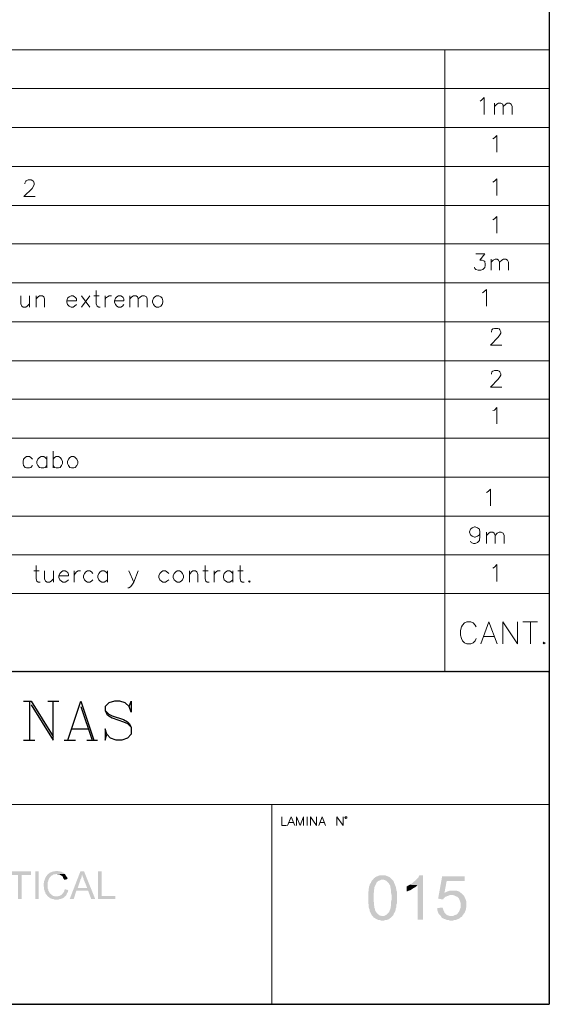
# Model space of a CAD drawing. Header units: millimetres. Extents: x 8 to 202, y 3 to 294.
# Tile 12 of 14: x 152 to 202, y 3 to 96. Entities that reach past the tile are written whole.
import ezdxf

# ---------------------------------------------------------------- set-up
doc = ezdxf.new("R2010")
doc.units = ezdxf.units.MM
doc.layers.add('DGE_CONTORNOS', color=7, linetype='Continuous', lineweight=0)
doc.layers.add('DGE_RELLENO', color=7, linetype='Continuous', lineweight=0)

msp = doc.modelspace()

# ---------------------------------------------------------------- hatches: boundary and pattern name
at = {"layer": 'DGE_RELLENO', "true_color": 0x000000}
for points in [[(23.4527, 34.8263), (23.7067, 34.5723), (201.9723, 34.8263)], [(23.7067, 34.5723), (201.9723, 34.8263), (201.8453, 34.5723)], [(201.9723, 34.8263), (201.8453, 34.5723), (201.9723, 34.6993)], [(201.9723, 34.6993), (201.8453, 34.5723), (201.9723, 3.2456)], [(201.8453, 34.5723), (201.9723, 3.2456), (201.8453, 3.3726)], [(155.448, 15.8609), (155.3633, 15.8609), (155.321, 15.8186), (155.1517, 15.8186), (155.1093, 15.7763), (155.0247, 15.7763), (154.94, 15.7339), (154.8977, 15.7339), (154.813, 15.6916), (154.7707, 15.6493), (154.7283, 15.607), (154.6437, 15.5646), (154.6013, 15.5223), (154.559, 15.4799), (154.5167, 15.3953), (154.4743, 15.3529), (154.432, 15.3106), (154.3897, 15.2259), (154.3473, 15.1413), (154.3473, 15.0989), (154.305, 15.0143), (154.305, 14.972), (154.2627, 14.8873), (154.2627, 14.7603), (154.2203, 14.6756), (154.2203, 14.3793), (154.2627, 14.2946), (154.2627, 14.0829), (154.305, 13.9983), (154.305, 13.956), (154.3473, 13.8713), (154.3897, 13.8289), (154.3897, 13.7443), (154.432, 13.6596), (154.4743, 13.6173), (154.5167, 13.5749), (154.559, 13.4903), (154.6013, 13.448), (154.6437, 13.4056), (155.448, 13.448), (155.2363, 13.448), (155.194, 13.4903), (155.1093, 13.4903), (155.067, 13.5326), (154.9823, 13.5749), (154.94, 13.6173), (154.8977, 13.6596), (154.8553, 13.7019), (154.7707, 13.7443), (154.7707, 13.7866), (154.7283, 13.8713), (154.686, 13.956), (154.6437, 13.9983), (154.6437, 14.1253), (154.6013, 14.2099), (154.6013, 14.8026), (154.6437, 14.8873), (154.6437, 14.9296), (154.686, 15.0143), (154.686, 15.0566), (154.7283, 15.1413), (154.7707, 15.1836), (154.813, 15.2683), (154.8553, 15.3106), (154.8977, 15.3529), (154.94, 15.3953), (154.9823, 15.4376), (155.0247, 15.4376), (155.1093, 15.4799), (155.1517, 15.5223), (155.321, 15.5223), (155.3633, 15.5646), (156.21, 15.5646), (156.1677, 15.607), (156.1253, 15.6493), (156.083, 15.6916), (156.0407, 15.6916), (155.956, 15.7339), (155.9137, 15.7763), (155.829, 15.7763), (155.7443, 15.8186), (155.6173, 15.8186), (155.5327, 15.8609)], [(153.035, 15.8186), (150.9607, 15.8186), (150.9607, 15.4799), (151.8073, 15.4799), (151.8073, 13.1939), (152.146, 13.1939), (152.146, 15.4799), (153.035, 15.4799)], [(153.416, 15.8186), (153.7547, 15.8186), (153.7547, 13.1939), (153.416, 13.1939), (153.416, 15.8186)], [(156.21, 15.5646), (155.448, 15.5646), (155.4903, 15.5646), (155.575, 15.5223), (155.702, 15.5223), (155.7867, 15.4799), (155.829, 15.4376), (155.8713, 15.4376), (155.9137, 15.3953), (155.9983, 15.3529), (156.0407, 15.2683), (156.0407, 15.2259), (156.083, 15.1413), (156.1253, 15.0989), (156.1677, 15.0143), (156.5063, 15.0989), (156.464, 15.1413), (156.464, 15.1836), (156.4217, 15.2683), (156.3793, 15.3106), (156.337, 15.3953), (156.2947, 15.4376), (156.2523, 15.5223)], [(158.0303, 15.8186), (157.6917, 15.8186), (156.6757, 13.1939), (157.0567, 13.1939), (157.3107, 13.9983), (158.4113, 13.9983), (157.4377, 14.2523), (157.6917, 15.0143), (157.6917, 15.0566), (157.734, 15.0989), (157.7763, 15.1836), (157.7763, 15.2259), (157.8187, 15.3106), (157.8187, 15.4376), (157.861, 15.5223)], [(158.0303, 15.8186), (157.861, 15.5223), (157.861, 15.4376), (157.9033, 15.3529), (157.9033, 15.3106), (157.9457, 15.2259), (157.988, 15.1413), (157.988, 15.0566), (158.0303, 14.972), (158.3267, 14.2523), (157.4377, 14.2523), (158.4113, 13.9983), (158.7077, 13.1939), (159.0887, 13.1939)], [(159.6813, 15.8186), (159.3427, 15.8186), (159.3427, 13.1939), (160.9937, 13.1939), (160.9937, 13.4903), (159.6813, 13.4903)], [(185.293, 15.0143), (185.2083, 14.9296), (185.166, 14.8449), (185.1237, 14.7179), (185.039, 14.6333), (184.9967, 14.5063), (184.9967, 14.464), (184.9543, 14.3793), (184.9543, 14.2946), (184.912, 14.1676), (184.912, 13.956), (184.8697, 13.8289), (184.8697, 12.813), (184.912, 12.6859), (184.912, 12.432), (184.9543, 12.3049), (184.9967, 12.2203), (184.9967, 12.0933), (185.039, 12.0086), (185.0813, 11.9239), (185.1237, 11.8393), (185.166, 11.7546), (185.2083, 11.6699), (185.2507, 11.6276), (185.3353, 11.5429), (186.2243, 11.5853), (186.182, 11.5853), (186.055, 11.6276), (185.9703, 11.6276), (185.8857, 11.7123), (185.801, 11.7546), (185.7163, 11.8393), (185.6317, 11.9239), (185.6317, 11.9663), (185.5893, 12.0086), (185.547, 12.0933), (185.5047, 12.1779), (185.5047, 12.2626), (185.4623, 12.3473), (185.4623, 12.4743), (185.42, 12.6013), (185.42, 12.8553), (185.3777, 12.9823), (185.3777, 13.7019), (185.42, 13.8713), (185.42, 14.0829), (185.4623, 14.2099), (185.4623, 14.3369), (185.5047, 14.4216), (185.547, 14.5063), (185.5893, 14.5909), (185.6317, 14.6756), (185.6317, 14.7179), (185.7163, 14.8026), (185.801, 14.8873), (185.8857, 14.9296), (186.0127, 14.972), (186.0973, 15.0143), (186.2243, 15.0143)], [(186.2243, 15.4376), (185.9703, 15.4376), (185.8433, 15.3953), (185.7587, 15.3529), (185.6317, 15.3106), (185.547, 15.2683), (185.4623, 15.1836), (185.42, 15.1836), (185.3777, 15.0989), (185.293, 15.0143), (186.3513, 15.0143), (186.4783, 14.972), (186.563, 14.9296), (186.6477, 14.8449), (186.7323, 14.7603), (186.817, 14.6756), (186.8593, 14.5909), (186.9017, 14.5486), (186.944, 14.464), (186.944, 14.3793), (186.9863, 14.2523), (186.9863, 14.1676), (187.0287, 14.0406), (187.0287, 13.7866), (187.071, 13.6173), (187.071, 13.1093), (187.0287, 12.94), (187.0287, 12.5589), (186.9863, 12.432), (186.9863, 12.3473), (186.944, 12.2203), (186.9017, 12.1356), (186.9017, 12.0509), (186.8593, 12.0086), (186.817, 11.9239), (186.7747, 11.8816), (186.69, 11.797), (186.6053, 11.7123), (186.5207, 11.6699), (186.436, 11.6276), (186.309, 11.5853), (186.2243, 11.5853), (185.3353, 11.5429), (185.3777, 11.4583), (185.4623, 11.4159), (185.5893, 11.3313), (185.674, 11.289), (185.7587, 11.2466), (185.8857, 11.2043), (185.9703, 11.2043), (186.0973, 11.1619), (186.2243, 11.1619), (186.3513, 11.1619), (186.4783, 11.2043), (186.6053, 11.2043), (186.69, 11.2466), (186.817, 11.289), (186.9017, 11.3736), (186.9863, 11.4159), (187.0287, 11.4583), (187.071, 11.5006), (187.1557, 11.5853), (187.2403, 11.6699), (187.2827, 11.797), (187.325, 11.8816), (187.4097, 12.0086), (187.452, 12.1356), (187.452, 12.2626), (187.4943, 12.3473), (187.5367, 12.432), (187.5367, 12.6859), (187.579, 12.7706), (187.579, 13.9136), (187.5367, 13.9983), (187.5367, 14.1253), (187.4943, 14.2099), (187.4943, 14.2946), (187.452, 14.4216), (187.4097, 14.5063), (187.3673, 14.6333), (187.325, 14.7179), (187.2827, 14.8449), (187.2403, 14.9296), (187.1557, 15.0143), (187.071, 15.0989), (186.9863, 15.1836), (186.9017, 15.2683), (186.817, 15.3106), (186.7747, 15.3106), (186.69, 15.3529), (186.563, 15.3953), (186.4783, 15.4376), (186.3513, 15.4376)], [(190.0343, 15.4376), (189.6957, 15.4376), (189.6533, 15.3529), (189.611, 15.2259), (189.5263, 15.1413), (189.4417, 15.0566), (189.357, 14.972), (189.2723, 14.8873), (189.1877, 14.8449), (189.103, 14.7603), (189.0183, 14.6756), (188.9337, 14.6333), (188.8067, 14.5486), (189.5263, 14.5063), (189.5263, 11.2466), (190.0343, 11.2466)], [(193.9713, 15.3529), (191.8547, 15.3529), (191.4737, 13.2363), (191.9393, 13.1516), (191.9817, 13.2363), (192.0663, 13.3209), (192.151, 13.4056), (192.278, 13.448), (192.3627, 13.4903), (192.4897, 13.5326), (192.5743, 13.5749), (192.7013, 13.5749), (193.7597, 13.6596), (193.675, 13.7443), (192.0663, 13.7443), (192.278, 14.8873), (193.9713, 14.8873)], [(156.21, 14.1253), (156.21, 14.0829), (156.1677, 14.0406), (156.1677, 13.956), (156.1253, 13.8713), (156.083, 13.8289), (156.0407, 13.7443), (155.9983, 13.7019), (155.956, 13.6596), (155.9137, 13.6173), (155.9137, 13.5749), (155.829, 13.5749), (155.7867, 13.5326), (155.702, 13.4903), (155.6597, 13.4903), (155.575, 13.448), (155.448, 13.448), (154.6437, 13.4056), (154.7283, 13.3633), (154.7707, 13.3209), (154.813, 13.2786), (154.8977, 13.2786), (154.94, 13.2363), (155.0247, 13.1939), (155.1517, 13.1939), (155.2363, 13.1516), (155.6173, 13.1516), (155.702, 13.1939), (155.829, 13.1939), (155.9137, 13.2363), (155.956, 13.2786), (156.0407, 13.2786), (156.083, 13.3209), (156.1677, 13.3633), (156.1677, 13.4056), (156.2523, 13.448), (156.2947, 13.4903), (156.337, 13.5326), (156.3793, 13.6173), (156.3793, 13.6596), (156.4217, 13.7443), (156.464, 13.7866), (156.5063, 13.8713), (156.5063, 13.956), (156.5487, 14.0406)], [(188.8067, 14.5486), (188.722, 14.5063), (188.6373, 14.464), (188.5103, 14.3793), (188.5103, 13.9136), (188.6373, 13.956), (188.722, 13.9983), (188.849, 14.0406), (188.9337, 14.0829), (189.0607, 14.1676), (189.1877, 14.2523), (189.2723, 14.2946), (189.3993, 14.3793), (189.4417, 14.464), (189.5263, 14.5063)], [(192.8283, 13.9983), (192.5743, 13.9983), (192.4897, 13.956), (192.3627, 13.9136), (192.278, 13.8713), (192.151, 13.8289), (192.0663, 13.7443), (193.675, 13.7443), (193.5903, 13.7866), (193.5057, 13.8713), (193.421, 13.9136), (193.294, 13.956), (193.2093, 13.9983), (192.9553, 13.9983)], [(193.7597, 13.6596), (192.7013, 13.5749), (192.8707, 13.5749), (192.9977, 13.5326), (193.0823, 13.4903), (193.167, 13.448), (193.294, 13.4056), (193.3787, 13.3209), (193.421, 13.2786), (193.4633, 13.1939), (193.5057, 13.0669), (193.548, 12.9823), (193.5903, 12.8553), (193.5903, 12.3473), (193.548, 12.2626), (193.5057, 12.1356), (193.4633, 12.0509), (193.421, 11.9663), (193.3363, 11.8816), (193.3363, 11.8393), (193.2517, 11.7546), (193.167, 11.7123), (193.04, 11.6699), (192.9553, 11.6276), (192.8283, 11.5853), (192.7013, 11.5853), (193.7597, 11.5853), (193.802, 11.6699), (193.8443, 11.7123), (193.8867, 11.797), (193.9713, 11.8816), (194.0137, 12.0086), (194.056, 12.0933), (194.0983, 12.2203), (194.0983, 12.3049), (194.1407, 12.432), (194.1407, 12.94), (194.0983, 13.0669), (194.056, 13.1939), (194.0137, 13.2786), (193.9713, 13.3633), (193.929, 13.4903), (193.8443, 13.5749)], [(191.897, 12.3896), (191.389, 12.3473), (191.389, 12.1779), (191.4313, 12.0509), (191.4737, 11.9239), (191.516, 11.8393), (191.5583, 11.7546), (191.643, 11.6699), (191.7277, 11.5853), (191.77, 11.5006), (191.8547, 11.4159), (191.9393, 11.3736), (192.024, 11.3313), (192.151, 11.289), (192.2357, 11.2466), (192.3627, 11.2043), (192.4897, 11.2043), (192.5743, 11.1619), (192.8707, 11.1619), (192.9977, 11.2043), (193.0823, 11.2043), (193.2093, 11.2466), (193.294, 11.289), (193.421, 11.3313), (193.5057, 11.3736), (193.5903, 11.4583), (193.675, 11.5006), (193.7597, 11.5853), (192.7013, 11.5853), (192.6167, 11.5853), (192.4897, 11.6276), (192.3627, 11.6699), (192.278, 11.7123), (192.1933, 11.797), (192.151, 11.8393), (192.0663, 11.9239), (192.024, 12.0509), (191.9817, 12.1356), (191.9393, 12.2626)], [(201.9723, 3.2456), (201.8453, 3.3726), (23.5797, 3.2456)], [(201.8453, 3.3726), (23.5797, 3.2456), (23.7067, 3.3726)]]:
    msp.add_hatch(color=7, dxfattribs=at).paths.add_polyline_path(points, flags=0)

# ---------------------------------------------------------------- linework, layer by layer
at = {"layer": 'DGE_CONTORNOS', "lineweight": 25}
for points in [[(201.9723, 293.9063), (201.9723, 3.2456)], [(152.3153, 31.9053), (153.035, 31.9053)], [(152.8657, 31.9053), (152.8657, 28.2223)], [(153.035, 31.9053), (155.1093, 28.5609)], [(153.035, 31.5666), (155.1093, 28.2223), (155.1093, 31.9053)], [(154.6013, 31.9053), (155.6597, 31.9053)], [(156.5063, 28.2223), (157.734, 31.9053), (158.9617, 28.2223)], [(162.306, 31.3973), (162.4753, 31.9053), (162.4753, 30.847), (162.306, 31.3973), (161.925, 31.7359), (161.417, 31.9053), (160.909, 31.9053), (160.3587, 31.7359), (160.02, 31.3973), (160.02, 31.0163), (160.1893, 30.6776), (160.3587, 30.5083), (160.6973, 30.339), (161.7557, 29.9579), (162.1367, 29.7886), (162.4753, 29.4499)], [(157.734, 31.3973), (158.7923, 28.2223)], [(160.02, 31.0163), (160.3587, 30.6776), (160.6973, 30.5083), (161.7557, 30.1696), (162.1367, 29.9579), (162.306, 29.7886), (162.4753, 29.4499), (162.4753, 28.7726), (162.1367, 28.3916), (161.5863, 28.2223), (161.0783, 28.2223), (160.528, 28.3916), (160.1893, 28.7726), (160.02, 29.2806), (160.02, 28.2223), (160.1893, 28.7726)], [(156.8873, 29.2806), (158.4537, 29.2806)], [(152.3153, 28.2223), (153.3737, 28.2223)], [(156.1677, 28.2223), (157.226, 28.2223)], [(158.2843, 28.2223), (159.3003, 28.2223)], [(7.874, 3.2456), (201.9723, 3.2456)]]:
    msp.add_lwpolyline(points, dxfattribs=at)
at = {"layer": 'DGE_CONTORNOS', "lineweight": 5}
for points in [[(23.5797, 93.458), (201.9723, 93.458)], [(192.1087, 93.458), (192.1087, 34.6993)], [(23.5797, 89.8174), (201.9723, 89.8174)], [(23.5797, 86.1344), (201.9723, 86.1344)], [(23.5797, 82.4514), (201.9723, 82.4514)], [(23.5797, 78.7684), (201.9723, 78.7684)], [(23.5797, 75.1277), (201.9723, 75.1277)], [(23.5797, 71.4447), (201.9723, 71.4447)], [(23.5797, 67.7617), (201.9723, 67.7617)], [(23.5797, 64.0787), (201.9723, 64.0787)], [(23.5797, 60.438), (201.9723, 60.438)], [(23.5797, 56.755), (201.9723, 56.755)], [(23.5797, 53.072), (201.9723, 53.072)], [(23.5797, 49.389), (201.9723, 49.389)], [(23.5797, 45.7484), (201.9723, 45.7484)], [(23.5797, 42.0653), (201.9723, 42.0653)], [(23.5797, 34.6993), (201.9723, 34.6993)], [(175.768, 22.1263), (175.768, 3.2456)]]:
    msp.add_lwpolyline(points, dxfattribs=at)
at = {"layer": 'DGE_CONTORNOS', "lineweight": 13}
for points in [[(195.453, 88.632), (195.58, 88.7167), (195.834, 88.9707), (195.834, 87.362)], [(196.8077, 88.4204), (196.8077, 87.362)], [(196.8077, 88.124), (197.0193, 88.3357), (197.1887, 88.4204), (197.4003, 88.4204), (197.5697, 88.3357), (197.612, 88.124), (197.612, 87.362)], [(197.612, 88.124), (197.866, 88.3357), (197.993, 88.4204), (198.2047, 88.4204), (198.374, 88.3357), (198.4587, 88.124), (198.4587, 87.362)], [(196.6383, 85.076), (196.8077, 85.1607), (197.0193, 85.3724), (197.0193, 83.806)], [(152.4423, 80.8004), (152.4423, 80.885), (152.527, 81.0544), (152.5693, 81.0967), (152.7387, 81.1814), (153.035, 81.1814), (153.2043, 81.0967), (153.2467, 81.0544), (153.3313, 80.885), (153.3313, 80.758), (153.2467, 80.5887), (153.1197, 80.377), (152.3577, 79.615), (153.416, 79.615)], [(196.6383, 80.9697), (196.8077, 81.0544), (197.0193, 81.266), (197.0193, 79.6997)], [(196.6383, 77.4137), (196.8077, 77.4984), (197.0193, 77.71), (197.0193, 76.1437)], [(195.0297, 74.1964), (195.8763, 74.1964), (195.4107, 73.6037), (195.6223, 73.6037), (195.7917, 73.519), (195.8763, 73.4767), (195.9187, 73.2227), (195.9187, 73.0957), (195.8763, 72.884), (195.707, 72.7147), (195.4953, 72.63), (195.2413, 72.63), (195.0297, 72.7147), (194.945, 72.7994), (194.9027, 72.9264)], [(196.469, 73.6884), (196.469, 72.63)], [(196.469, 73.392), (196.6807, 73.6037), (196.85, 73.6884), (197.0617, 73.6884), (197.1887, 73.6037), (197.2733, 73.392), (197.2733, 72.63)], [(197.2733, 73.392), (197.485, 73.6037), (197.6543, 73.6884), (197.866, 73.6884), (198.0353, 73.6037), (198.12, 73.392), (198.12, 72.63)], [(195.6647, 70.5134), (195.7917, 70.598), (196.0457, 70.8097), (196.0457, 69.2434)], [(152.0613, 70.217), (152.0613, 69.455), (152.146, 69.2434), (152.273, 69.1587), (152.527, 69.1587), (152.654, 69.2434), (152.8657, 69.455)], [(152.8657, 70.217), (152.8657, 69.1587)], [(153.5007, 70.217), (153.5007, 69.1587)], [(153.5007, 69.9207), (153.7123, 70.1324), (153.8393, 70.217), (154.0933, 70.217), (154.2203, 70.1324), (154.305, 69.9207), (154.305, 69.1587)], [(156.4217, 69.7514), (157.3107, 69.7514), (157.3107, 69.9207), (157.226, 70.0477), (157.1413, 70.1324), (157.0143, 70.217), (156.8027, 70.217), (156.6333, 70.1324), (156.464, 70.0054), (156.4217, 69.7514), (156.4217, 69.6244), (156.464, 69.4127), (156.6333, 69.2434), (156.8027, 69.1587), (157.0143, 69.1587), (157.1413, 69.2434), (157.3107, 69.4127)], [(157.7763, 70.217), (158.5807, 69.1587)], [(158.5807, 70.217), (157.7763, 69.1587)], [(158.9617, 70.217), (159.4697, 70.217)], [(159.1733, 70.725), (159.1733, 69.455), (159.258, 69.2434), (159.4273, 69.1587), (159.5543, 69.1587)], [(160.02, 70.217), (160.02, 69.1587)], [(160.02, 69.7514), (160.0623, 70.0054), (160.2317, 70.1324), (160.401, 70.217), (160.6127, 70.217)], [(160.909, 69.7514), (161.798, 69.7514), (161.798, 69.9207), (161.7133, 70.0477), (161.671, 70.1324), (161.5017, 70.217), (161.29, 70.217), (161.1207, 70.1324), (160.9937, 70.0054), (160.909, 69.7514), (160.909, 69.6244), (160.9937, 69.4127), (161.1207, 69.2434), (161.29, 69.1587), (161.5017, 69.1587), (161.671, 69.2434), (161.798, 69.4127)], [(162.3483, 70.217), (162.3483, 69.1587)], [(162.3483, 69.9207), (162.56, 70.1324), (162.687, 70.217), (162.941, 70.217), (163.068, 70.1324), (163.1527, 69.9207), (163.1527, 69.1587)], [(163.1527, 69.9207), (163.3643, 70.1324), (163.5337, 70.217), (163.7453, 70.217), (163.9147, 70.1324), (163.9993, 69.9207), (163.9993, 69.1587)], [(164.8883, 70.217), (164.719, 70.1324), (164.592, 70.0054), (164.5073, 69.7514), (164.5073, 69.6244), (164.592, 69.4127), (164.719, 69.2434), (164.8883, 69.1587), (165.1, 69.1587), (165.2693, 69.2434), (165.3963, 69.4127), (165.481, 69.6244), (165.481, 69.7514), (165.3963, 70.0054), (165.2693, 70.1324), (165.1, 70.217), (164.8883, 70.217)], [(196.5113, 66.788), (196.5113, 66.8304), (196.5537, 66.9997), (196.6383, 67.0844), (196.8077, 67.1267), (197.104, 67.1267), (197.231, 67.0844), (197.3157, 66.9997), (197.4003, 66.8304), (197.4003, 66.7034), (197.3157, 66.534), (197.1463, 66.3224), (196.4267, 65.5604), (197.485, 65.5604)], [(196.5113, 62.8087), (196.5113, 62.851), (196.5537, 63.0204), (196.6383, 63.105), (196.8077, 63.1474), (197.104, 63.1474), (197.231, 63.105), (197.3157, 63.0204), (197.4003, 62.851), (197.4003, 62.724), (197.3157, 62.5547), (197.1463, 62.343), (196.4267, 61.581), (197.485, 61.581)], [(196.6383, 59.3797), (196.8077, 59.422), (197.0193, 59.676), (197.0193, 58.1097)], [(153.162, 54.7654), (152.9927, 54.9347), (152.8657, 55.0194), (152.6117, 55.0194), (152.4847, 54.9347), (152.3153, 54.7654), (152.273, 54.5537), (152.273, 54.3844), (152.3153, 54.1727), (152.4847, 54.0034), (152.6117, 53.961), (152.8657, 53.961), (152.9927, 54.0034), (153.162, 54.1727)], [(154.5167, 54.7654), (154.3473, 54.9347), (154.2203, 55.0194), (153.9663, 55.0194), (153.8393, 54.9347), (153.67, 54.7654), (153.5853, 54.5537), (153.5853, 54.3844), (153.67, 54.1727), (153.8393, 54.0034), (153.9663, 53.961), (154.2203, 53.961), (154.3473, 54.0034), (154.5167, 54.1727)], [(154.5167, 55.0194), (154.5167, 53.961)], [(155.1093, 55.5274), (155.1093, 53.961)], [(155.1093, 54.7654), (155.2363, 54.9347), (155.4057, 55.0194), (155.6173, 55.0194), (155.7867, 54.9347), (155.9137, 54.7654), (155.9983, 54.5537), (155.9983, 54.3844), (155.9137, 54.1727), (155.7867, 54.0034), (155.6173, 53.961), (155.4057, 53.961), (155.2363, 54.0034), (155.1093, 54.1727)], [(156.845, 55.0194), (156.6757, 54.9347), (156.5487, 54.7654), (156.464, 54.5537), (156.464, 54.3844), (156.5487, 54.1727), (156.6757, 54.0034), (156.845, 53.961), (157.0567, 53.961), (157.1837, 54.0034), (157.353, 54.1727), (157.4377, 54.3844), (157.4377, 54.5537), (157.353, 54.7654), (157.1837, 54.9347), (157.0567, 55.0194), (156.845, 55.0194)], [(196.0457, 51.6327), (196.215, 51.7174), (196.4267, 51.929), (196.4267, 50.3627)], [(195.4107, 47.865), (195.3683, 47.611), (195.199, 47.484), (194.9873, 47.3994), (194.9027, 47.3994), (194.691, 47.484), (194.5217, 47.611), (194.437, 47.865), (194.437, 47.9074), (194.5217, 48.1614), (194.691, 48.2884), (194.9027, 48.373), (194.9873, 48.373), (195.199, 48.2884), (195.3683, 48.1614), (195.4107, 47.865), (195.4107, 47.484), (195.3683, 47.103), (195.199, 46.8914), (194.9873, 46.8067), (194.818, 46.8067), (194.6063, 46.8914), (194.5217, 47.0184)], [(196.0457, 47.865), (196.0457, 46.8067)], [(196.0457, 47.5687), (196.2573, 47.7804), (196.3843, 47.865), (196.6383, 47.865), (196.7653, 47.7804), (196.85, 47.5687), (196.85, 46.8067)], [(196.85, 47.5687), (197.0617, 47.7804), (197.231, 47.865), (197.4427, 47.865), (197.612, 47.7804), (197.6967, 47.5687), (197.6967, 46.8067)], [(153.5007, 44.7324), (153.5007, 43.4624), (153.5853, 43.2507), (153.7123, 43.166), (153.8817, 43.166)], [(169.4603, 44.7324), (169.4603, 43.4624), (169.545, 43.2507), (169.672, 43.166), (169.8413, 43.166)], [(172.7623, 44.7324), (172.7623, 43.4624), (172.847, 43.2507), (172.974, 43.166), (173.1433, 43.166)], [(196.6383, 44.4784), (196.8077, 44.563), (197.0193, 44.817), (197.0193, 43.2084)], [(153.289, 44.2244), (153.797, 44.2244)], [(154.305, 44.2244), (154.305, 43.4624), (154.3897, 43.2507), (154.559, 43.166), (154.7707, 43.166), (154.94, 43.2507), (155.1517, 43.4624)], [(155.1517, 44.2244), (155.1517, 43.166)], [(155.6597, 43.7587), (156.5487, 43.7587), (156.5487, 43.8857), (156.5063, 44.055), (156.4217, 44.1397), (156.2523, 44.2244), (156.0407, 44.2244), (155.9137, 44.1397), (155.7443, 43.9704), (155.6597, 43.7587), (155.6597, 43.5894), (155.7443, 43.3777), (155.9137, 43.2507), (156.0407, 43.166), (156.2523, 43.166), (156.4217, 43.2507), (156.5487, 43.3777)], [(157.099, 44.2244), (157.099, 43.166)], [(157.099, 43.7587), (157.1837, 43.9704), (157.3107, 44.1397), (157.48, 44.2244), (157.6917, 44.2244)], [(158.877, 43.9704), (158.75, 44.1397), (158.5807, 44.2244), (158.369, 44.2244), (158.1997, 44.1397), (158.0727, 43.9704), (157.988, 43.7587), (157.988, 43.5894), (158.0727, 43.3777), (158.1997, 43.2507), (158.369, 43.166), (158.5807, 43.166), (158.75, 43.2507), (158.877, 43.3777)], [(160.2317, 43.9704), (160.1047, 44.1397), (159.9353, 44.2244), (159.7237, 44.2244), (159.5543, 44.1397), (159.4273, 43.9704), (159.3427, 43.7587), (159.3427, 43.5894), (159.4273, 43.3777), (159.5543, 43.2507), (159.7237, 43.166), (159.9353, 43.166), (160.1047, 43.2507), (160.2317, 43.3777)], [(160.2317, 44.2244), (160.2317, 43.166)], [(162.2637, 44.2244), (162.7293, 43.166), (163.1527, 44.2244)], [(166.0313, 43.9704), (165.862, 44.1397), (165.735, 44.2244), (165.481, 44.2244), (165.354, 44.1397), (165.1847, 43.9704), (165.1, 43.7587), (165.1, 43.5894), (165.1847, 43.3777), (165.354, 43.2507), (165.481, 43.166), (165.735, 43.166), (165.862, 43.2507), (166.0313, 43.3777)], [(166.8357, 44.2244), (166.7087, 44.1397), (166.5393, 43.9704), (166.4547, 43.7587), (166.4547, 43.5894), (166.5393, 43.3777), (166.7087, 43.2507), (166.8357, 43.166), (167.0473, 43.166), (167.2167, 43.2507), (167.3437, 43.3777), (167.4283, 43.5894), (167.4283, 43.7587), (167.3437, 43.9704), (167.2167, 44.1397), (167.0473, 44.2244), (166.8357, 44.2244)], [(167.9787, 44.2244), (167.9787, 43.166)], [(167.9787, 43.8857), (168.1903, 44.1397), (168.3173, 44.2244), (168.5713, 44.2244), (168.6983, 44.1397), (168.783, 43.8857), (168.783, 43.166)], [(169.2487, 44.2244), (169.7567, 44.2244)], [(170.307, 44.2244), (170.307, 43.166)], [(170.307, 43.7587), (170.3493, 43.9704), (170.5187, 44.1397), (170.6457, 44.2244), (170.8997, 44.2244)], [(172.085, 43.9704), (171.9157, 44.1397), (171.7887, 44.2244), (171.577, 44.2244), (171.4077, 44.1397), (171.2807, 43.9704), (171.196, 43.7587), (171.196, 43.5894), (171.2807, 43.3777), (171.4077, 43.2507), (171.577, 43.166), (171.7887, 43.166), (171.9157, 43.2507), (172.085, 43.3777)], [(172.085, 44.2244), (172.085, 43.166)], [(172.5507, 44.2244), (173.0587, 44.2244)], [(162.7293, 43.166), (162.56, 42.8697), (162.433, 42.7004), (162.2637, 42.6157), (162.179, 42.6157)], [(173.6513, 43.293), (173.736, 43.2507), (173.6513, 43.166), (173.5667, 43.2507), (173.6513, 43.293)], [(195.072, 38.9326), (194.9873, 39.1019), (194.7757, 39.3136), (194.564, 39.3983), (194.183, 39.3983), (193.9713, 39.3136), (193.7597, 39.1019), (193.675, 38.9326), (193.5903, 38.5939), (193.5903, 38.1283), (193.675, 37.832), (193.7597, 37.6203), (193.9713, 37.4086), (194.183, 37.3239), (194.564, 37.3239), (194.7757, 37.4086), (194.9873, 37.6203), (195.072, 37.832)], [(195.4953, 37.3239), (196.2573, 39.3983), (197.0617, 37.3239)], [(197.5697, 37.3239), (197.5697, 39.3983), (198.9667, 37.3239), (198.9667, 39.3983)], [(199.4747, 39.3983), (200.8717, 39.3983)], [(200.1943, 39.3983), (200.1943, 37.3239)], [(195.7917, 38.0013), (196.7653, 38.0013)], [(201.4643, 37.4933), (201.5913, 37.4086), (201.4643, 37.3239), (201.3797, 37.4086), (201.4643, 37.4933)], [(176.6993, 20.9833), (176.6993, 20.1366), (177.165, 20.1366)], [(177.2497, 20.1366), (177.5883, 20.9833), (177.927, 20.1366)], [(178.0963, 20.1366), (178.0963, 20.9833), (178.435, 20.1366), (178.7737, 20.9833), (178.7737, 20.1366)], [(179.1123, 20.9833), (179.1123, 20.1366)], [(179.4087, 20.1366), (179.4087, 20.9833), (180.0013, 20.1366), (180.0013, 20.9833)], [(180.213, 20.1366), (180.5093, 20.9833), (180.848, 20.1366)], [(181.9063, 20.1366), (181.9063, 20.9833), (182.499, 20.1366), (182.499, 20.9833)], [(182.8377, 20.8986), (182.8377, 20.9833), (182.7107, 20.9833), (182.6683, 20.8986), (182.7107, 20.8563), (182.753, 20.814), (182.8377, 20.8563), (182.8377, 20.8986)], [(177.3767, 20.4329), (177.8, 20.4329)], [(180.2977, 20.4329), (180.721, 20.4329)]]:
    msp.add_lwpolyline(points, dxfattribs=at)
at = {"layer": 'DGE_CONTORNOS', "lineweight": 9}
msp.add_lwpolyline([(23.5797, 22.1263), (201.9723, 22.1263)], dxfattribs=at)

doc.saveas('drawing.dxf')
